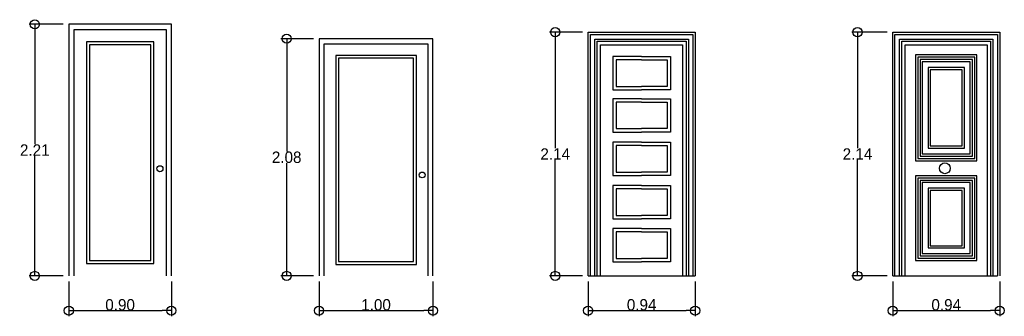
# Model space of a CAD drawing. Header units: millimetres. Extents: x 81.9 to 113.5, y 39.8 to 59.5.
# Tile 5 of 9: x 82.6 to 91.3, y 56.9 to 59.5. Entities that reach past the tile are written whole.
import ezdxf

# ---------------------------------------------------------------- set-up
doc = ezdxf.new("R2010")
doc.units = ezdxf.units.MM
doc.layers.add('Cotas', color=32, linetype='Continuous')
doc.dimstyles.new('Dibujos', dxfattribs={"dimtxt": 0.1, "dimasz": 0.08, "dimexe": 0.05, "dimexo": 0.05, "dimgap": 0.0005, "dimtad": 1, "dimtih": 1, "dimtoh": 1, "dimrnd": 0.0005, "dimzin": 1, "dimdsep": 46, "dimtxsty": 'Standard', "dimblk": 'ORIGIN', "dimcen": 0.08, "dimazin": 0, "dimtfac": 1, "dimtmove": 0, "dimatfit": 3, "dimldrblk": 'ORIGIN2', "dimfxl": 1, "dimarcsym": 0})

# ---------------------------------------------------------------- blocks, each defined once
blk = doc.blocks.new('_Origin')
at = {"color": 0, "linetype": 'ByBlock', "lineweight": -2}
blk.add_line((0, 0), (-1, 0), dxfattribs=at)
blk.add_circle((0, 0), 0.5, dxfattribs=at)
blk = doc.blocks.new('*D117')
at = {"layer": 'Cotas', "color": 0, "lineweight": -2, "transparency": 16777216}
for p, q in [((83.0616, 57.2412), (83.0616, 56.9362)), ((83.9616, 57.2412), (83.9616, 56.9362)), ((83.1416, 56.9862), (83.8816, 56.9862))]:
    blk.add_line(p, q, dxfattribs=at)
at = {"layer": 'Defpoints', "color": 0, "transparency": 16777216}
for p in [(83.0616, 57.2912), (83.9616, 57.2912), (83.9616, 56.9862)]:
    blk.add_point(p, dxfattribs=at)
at = {"layer": 'Cotas', "color": 0, "lineweight": -2, "transparency": 16777216, "xscale": 0.08, "yscale": 0.08, "zscale": 0.08, "rotation": 180}
blk.add_blockref('_Origin', (83.0616, 56.9862), dxfattribs=at)
at = {"layer": 'Cotas', "color": 0, "lineweight": -2, "transparency": 16777216, "xscale": 0.08, "yscale": 0.08, "zscale": 0.08}
blk.add_blockref('_Origin', (83.9616, 56.9862), dxfattribs=at)
at = {"layer": 'Cotas', "color": 0, "transparency": 16777216, "insert": (83.5116, 57.0367), "char_height": 0.1, "attachment_point": 5}
blk.add_mtext('0.90', dxfattribs=at)
blk = doc.blocks.new('_Origin2')
at = {"color": 0, "linetype": 'ByBlock', "lineweight": -2}
blk.add_line((-0.5, 0), (-1, 0), dxfattribs=at)
for radius in [0.5, 0.25]:
    blk.add_circle((0, 0), radius, dxfattribs=at)
blk = doc.blocks.new('*D118')
at = {"layer": 'Cotas', "color": 0, "lineweight": -2, "transparency": 16777216}
for p, q in [((83.0116, 59.5009), (82.7124, 59.5009)), ((82.7624, 59.4209), (82.7624, 58.4466)), ((82.7624, 57.3712), (82.7624, 58.3456)), ((83.0116, 57.2912), (82.7124, 57.2912))]:
    blk.add_line(p, q, dxfattribs=at)
at = {"layer": 'Defpoints', "color": 0, "transparency": 16777216}
for p in [(82.7624, 59.5009), (83.0616, 59.5009), (83.0616, 57.2912)]:
    blk.add_point(p, dxfattribs=at)
at = {"layer": 'Cotas', "color": 0, "lineweight": -2, "transparency": 16777216, "xscale": 0.08, "yscale": 0.08, "zscale": 0.08}
for p, rotation in [((82.7624, 59.5009), 90), ((82.7624, 57.2912), 270)]:
    blk.add_blockref('_Origin', p, dxfattribs=dict(at, rotation=rotation))
at = {"layer": 'Cotas', "color": 0, "transparency": 16777216, "insert": (82.7624, 58.3961), "char_height": 0.1, "attachment_point": 5}
blk.add_mtext('2.21', dxfattribs=at)
blk = doc.blocks.new('*D119')
at = {"layer": 'Cotas', "color": 0, "lineweight": -2, "transparency": 16777216}
for p, q in [((85.259, 57.2412), (85.259, 56.9362)), ((86.259, 57.2412), (86.259, 56.9362)), ((85.339, 56.9862), (86.179, 56.9862))]:
    blk.add_line(p, q, dxfattribs=at)
at = {"layer": 'Defpoints', "color": 0, "transparency": 16777216}
for p in [(85.259, 57.2912), (86.259, 57.2912), (86.259, 56.9862)]:
    blk.add_point(p, dxfattribs=at)
at = {"layer": 'Cotas', "color": 0, "lineweight": -2, "transparency": 16777216, "xscale": 0.08, "yscale": 0.08, "zscale": 0.08, "rotation": 180}
blk.add_blockref('_Origin', (85.259, 56.9862), dxfattribs=at)
at = {"layer": 'Cotas', "color": 0, "lineweight": -2, "transparency": 16777216, "xscale": 0.08, "yscale": 0.08, "zscale": 0.08}
blk.add_blockref('_Origin', (86.259, 56.9862), dxfattribs=at)
at = {"layer": 'Cotas', "color": 0, "transparency": 16777216, "insert": (85.759, 57.0367), "char_height": 0.1, "attachment_point": 5}
blk.add_mtext('1.00', dxfattribs=at)
blk = doc.blocks.new('*D120')
at = {"layer": 'Cotas', "color": 0, "lineweight": -2, "transparency": 16777216}
for p, q in [((85.209, 59.3735), (84.9242, 59.3735)), ((84.9742, 59.2935), (84.9742, 58.3829)), ((84.9742, 57.3712), (84.9742, 58.2819)), ((85.209, 57.2912), (84.9242, 57.2912))]:
    blk.add_line(p, q, dxfattribs=at)
at = {"layer": 'Defpoints', "color": 0, "transparency": 16777216}
for p in [(84.9742, 59.3735), (85.259, 59.3735), (85.259, 57.2912)]:
    blk.add_point(p, dxfattribs=at)
at = {"layer": 'Cotas', "color": 0, "lineweight": -2, "transparency": 16777216, "xscale": 0.08, "yscale": 0.08, "zscale": 0.08}
for p, rotation in [((84.9742, 59.3735), 90), ((84.9742, 57.2912), 270)]:
    blk.add_blockref('_Origin', p, dxfattribs=dict(at, rotation=rotation))
at = {"layer": 'Cotas', "color": 0, "transparency": 16777216, "insert": (84.9742, 58.3324), "char_height": 0.1, "attachment_point": 5}
blk.add_mtext('2.08', dxfattribs=at)
blk = doc.blocks.new('*D121')
at = {"layer": 'Cotas', "color": 0, "lineweight": -2, "transparency": 16777216}
for p, q in [((87.6213, 57.2412), (87.6213, 56.9362)), ((88.5613, 57.2412), (88.5613, 56.9362)), ((87.7013, 56.9862), (88.4813, 56.9862))]:
    blk.add_line(p, q, dxfattribs=at)
at = {"layer": 'Defpoints', "color": 0, "transparency": 16777216}
for p in [(87.6213, 57.2912), (88.5613, 57.2912), (88.5613, 56.9862)]:
    blk.add_point(p, dxfattribs=at)
at = {"layer": 'Cotas', "color": 0, "lineweight": -2, "transparency": 16777216, "xscale": 0.08, "yscale": 0.08, "zscale": 0.08, "rotation": 180}
blk.add_blockref('_Origin', (87.6213, 56.9862), dxfattribs=at)
at = {"layer": 'Cotas', "color": 0, "lineweight": -2, "transparency": 16777216, "xscale": 0.08, "yscale": 0.08, "zscale": 0.08}
blk.add_blockref('_Origin', (88.5613, 56.9862), dxfattribs=at)
at = {"layer": 'Cotas', "color": 0, "transparency": 16777216, "insert": (88.0913, 57.0367), "char_height": 0.1, "attachment_point": 5}
blk.add_mtext('0.94', dxfattribs=at)
blk = doc.blocks.new('*D122')
at = {"layer": 'Cotas', "color": 0, "lineweight": -2, "transparency": 16777216}
for p, q in [((87.5713, 59.4312), (87.2823, 59.4312)), ((87.3323, 59.3512), (87.3323, 58.4117)), ((87.3323, 57.3712), (87.3323, 58.3107)), ((87.5713, 57.2912), (87.2823, 57.2912))]:
    blk.add_line(p, q, dxfattribs=at)
at = {"layer": 'Defpoints', "color": 0, "transparency": 16777216}
for p in [(87.3323, 59.4312), (87.6213, 59.4312), (87.6213, 57.2912)]:
    blk.add_point(p, dxfattribs=at)
at = {"layer": 'Cotas', "color": 0, "lineweight": -2, "transparency": 16777216, "xscale": 0.08, "yscale": 0.08, "zscale": 0.08}
for p, rotation in [((87.3323, 59.4312), 90), ((87.3323, 57.2912), 270)]:
    blk.add_blockref('_Origin', p, dxfattribs=dict(at, rotation=rotation))
at = {"layer": 'Cotas', "color": 0, "transparency": 16777216, "insert": (87.3323, 58.3612), "char_height": 0.1, "attachment_point": 5}
blk.add_mtext('2.14', dxfattribs=at)
blk = doc.blocks.new('*D123')
at = {"layer": 'Cotas', "color": 0, "lineweight": -2, "transparency": 16777216}
for p, q in [((90.2958, 57.2412), (90.2958, 56.9362)), ((91.2358, 57.2412), (91.2358, 56.9362)), ((90.3758, 56.9862), (91.1558, 56.9862))]:
    blk.add_line(p, q, dxfattribs=at)
at = {"layer": 'Defpoints', "color": 0, "transparency": 16777216}
for p in [(90.2958, 57.2912), (91.2358, 57.2912), (91.2358, 56.9862)]:
    blk.add_point(p, dxfattribs=at)
at = {"layer": 'Cotas', "color": 0, "lineweight": -2, "transparency": 16777216, "xscale": 0.08, "yscale": 0.08, "zscale": 0.08, "rotation": 180}
blk.add_blockref('_Origin', (90.2958, 56.9862), dxfattribs=at)
at = {"layer": 'Cotas', "color": 0, "lineweight": -2, "transparency": 16777216, "xscale": 0.08, "yscale": 0.08, "zscale": 0.08}
blk.add_blockref('_Origin', (91.2358, 56.9862), dxfattribs=at)
at = {"layer": 'Cotas', "color": 0, "transparency": 16777216, "insert": (90.7658, 57.0367), "char_height": 0.1, "attachment_point": 5}
blk.add_mtext('0.94', dxfattribs=at)
blk = doc.blocks.new('*D124')
at = {"layer": 'Cotas', "color": 0, "lineweight": -2, "transparency": 16777216}
for p, q in [((90.2458, 59.4312), (89.9366, 59.4312)), ((89.9866, 59.3512), (89.9866, 58.4117)), ((89.9866, 57.3712), (89.9866, 58.3107)), ((90.2458, 57.2912), (89.9366, 57.2912))]:
    blk.add_line(p, q, dxfattribs=at)
at = {"layer": 'Defpoints', "color": 0, "transparency": 16777216}
for p in [(90.2958, 59.4312), (89.9866, 57.2912), (90.2958, 57.2912)]:
    blk.add_point(p, dxfattribs=at)
at = {"layer": 'Cotas', "color": 0, "lineweight": -2, "transparency": 16777216, "xscale": 0.08, "yscale": 0.08, "zscale": 0.08}
for p, rotation in [((89.9866, 59.4312), 90), ((89.9866, 57.2912), 270)]:
    blk.add_blockref('_Origin', p, dxfattribs=dict(at, rotation=rotation))
at = {"layer": 'Cotas', "color": 0, "transparency": 16777216, "insert": (89.9866, 58.3612), "char_height": 0.1, "attachment_point": 5}
blk.add_mtext('2.14', dxfattribs=at)

msp = doc.modelspace()

# ---------------------------------------------------------------- linework, layer by layer
at = {"linetype": 'Continuous'}
for p, q in [((83.9616, 59.5009), (83.0616, 59.5009)), ((83.0616, 59.5009), (83.0616, 57.2912)), ((83.9616, 57.2912), (83.9616, 59.5009)), ((83.1086, 59.4539), (83.9146, 59.4539)), ((83.1086, 57.2912), (83.1086, 59.4539)), ((83.9146, 59.4539), (83.9146, 57.2912)), ((83.8071, 59.3464), (83.2161, 59.3464)), ((83.2161, 59.3464), (83.2161, 57.3987)), ((83.7802, 59.3196), (83.2429, 59.3196)), ((83.2429, 59.3196), (83.2429, 57.4255)), ((83.7802, 57.4255), (83.7802, 59.3196)), ((83.8071, 57.3987), (83.8071, 59.3464)), ((86.259, 59.3735), (85.259, 59.3735)), ((85.259, 59.3735), (85.259, 57.2912)), ((85.3033, 59.3292), (86.2147, 59.3292)), ((85.3033, 57.2912), (85.3033, 59.3292)), ((86.2147, 59.3292), (86.2147, 57.2912)), ((86.259, 57.2912), (86.259, 59.3735)), ((86.1134, 59.2279), (85.4045, 59.2279)), ((85.4045, 59.2279), (85.4045, 57.3925)), ((86.1134, 57.3925), (86.1134, 59.2279)), ((86.0881, 59.2026), (85.4299, 59.2026)), ((85.4299, 59.2026), (85.4299, 57.4178)), ((86.0881, 57.4178), (86.0881, 59.2026)), ((83.2429, 57.4255), (83.7802, 57.4255)), ((85.4299, 57.4178), (86.0881, 57.4178)), ((83.2161, 57.3987), (83.8071, 57.3987)), ((85.4045, 57.3925), (86.1134, 57.3925)), ((87.6213, 57.2912), (88.5613, 57.2912))]:
    msp.add_line(p, q, dxfattribs=at)
at = {"color": 0, "linetype": 'ByBlock'}
for p, q in [((87.6213, 57.2912), (87.6213, 59.4312)), ((87.6213, 59.4312), (88.5613, 59.4312)), ((87.6413, 57.2912), (87.6413, 59.4112)), ((87.6413, 59.4112), (88.5413, 59.4112)), ((88.5413, 59.4112), (88.5413, 57.2912)), ((88.5613, 59.4312), (88.5613, 57.2912)), ((87.6813, 57.2912), (87.6813, 59.3712)), ((87.6813, 59.3712), (88.5013, 59.3712)), ((87.7013, 57.2912), (87.7013, 59.3512)), ((87.7013, 59.3512), (88.4813, 59.3512)), ((87.7313, 57.2912), (87.7313, 59.3212)), ((87.7313, 59.3212), (88.4513, 59.3212)), ((88.4513, 59.3212), (88.4513, 57.2912)), ((88.4813, 59.3512), (88.4813, 57.2912)), ((88.5013, 59.3712), (88.5013, 57.2912)), ((88.0913, 59.218), (87.837, 59.218)), ((87.837, 59.218), (87.837, 58.9251)), ((88.0913, 59.188), (87.867, 59.188)), ((87.867, 59.188), (87.867, 58.9551)), ((88.0913, 59.218), (88.0905, 59.218)), ((88.0913, 59.188), (88.0905, 59.188)), ((88.0913, 59.218), (88.3457, 59.218)), ((88.0913, 59.188), (88.3157, 59.188)), ((88.3157, 59.188), (88.3157, 58.9551)), ((88.3457, 59.218), (88.3457, 58.9251)), ((87.837, 58.9251), (88.0909, 58.9251)), ((87.867, 58.9551), (88.0909, 58.9551)), ((88.0909, 58.9551), (88.0913, 58.9551)), ((88.0909, 58.9251), (88.0913, 58.9251)), ((88.0917, 58.9551), (88.0913, 58.9551)), ((88.0917, 58.9251), (88.0913, 58.9251)), ((88.3157, 58.9551), (88.0917, 58.9551)), ((88.3457, 58.9251), (88.0917, 58.9251)), ((88.0913, 58.8469), (87.837, 58.8469)), ((87.837, 58.8469), (87.837, 58.554)), ((88.0913, 58.8169), (87.867, 58.8169)), ((87.867, 58.8169), (87.867, 58.584)), ((88.0913, 58.8469), (88.3457, 58.8469)), ((88.0913, 58.8169), (88.3157, 58.8169)), ((88.3157, 58.8169), (88.3157, 58.584)), ((88.3457, 58.8469), (88.3457, 58.554)), ((87.837, 58.554), (88.0909, 58.554)), ((87.867, 58.584), (88.0909, 58.584)), ((88.0909, 58.584), (88.0913, 58.584)), ((88.0909, 58.554), (88.0913, 58.554)), ((88.0917, 58.584), (88.0913, 58.584)), ((88.0917, 58.554), (88.0913, 58.554)), ((88.3157, 58.584), (88.0917, 58.584)), ((88.3457, 58.554), (88.0917, 58.554)), ((88.0913, 58.466), (87.837, 58.466)), ((87.837, 58.466), (87.837, 58.1731)), ((88.0913, 58.466), (88.3457, 58.466)), ((88.3457, 58.466), (88.3457, 58.1731)), ((88.0913, 58.436), (87.867, 58.436)), ((87.867, 58.436), (87.867, 58.2031)), ((88.0913, 58.436), (88.3157, 58.436)), ((88.3157, 58.436), (88.3157, 58.2031)), ((87.867, 58.2031), (88.0909, 58.2031)), ((88.0909, 58.2031), (88.0913, 58.2031)), ((88.0917, 58.2031), (88.0913, 58.2031)), ((88.3157, 58.2031), (88.0917, 58.2031)), ((87.837, 58.1731), (88.0909, 58.1731)), ((88.0909, 58.1731), (88.0913, 58.1731)), ((88.0917, 58.1731), (88.0913, 58.1731)), ((88.3457, 58.1731), (88.0917, 58.1731)), ((88.0913, 58.0851), (87.837, 58.0851)), ((87.837, 58.0851), (87.837, 57.7922)), ((88.0913, 58.0551), (87.867, 58.0551)), ((87.867, 58.0551), (87.867, 57.8222)), ((88.0913, 58.0851), (88.3457, 58.0851)), ((88.0913, 58.0551), (88.3157, 58.0551)), ((88.3157, 58.0551), (88.3157, 57.8222)), ((88.3457, 58.0851), (88.3457, 57.7922)), ((87.837, 57.7922), (88.0909, 57.7922)), ((87.867, 57.8222), (88.0909, 57.8222)), ((88.0909, 57.8222), (88.0913, 57.8222)), ((88.0909, 57.7922), (88.0913, 57.7922)), ((88.0917, 57.8222), (88.0913, 57.8222)), ((88.0917, 57.7922), (88.0913, 57.7922)), ((88.3157, 57.8222), (88.0917, 57.8222)), ((88.3457, 57.7922), (88.0917, 57.7922)), ((88.0913, 57.7079), (87.837, 57.7079)), ((87.837, 57.7079), (87.837, 57.415)), ((88.0913, 57.6779), (87.867, 57.6779)), ((87.867, 57.6779), (87.867, 57.445)), ((88.0913, 57.7079), (88.3457, 57.7079)), ((88.0913, 57.6779), (88.3157, 57.6779)), ((88.3157, 57.6779), (88.3157, 57.445)), ((88.3457, 57.7079), (88.3457, 57.415)), ((87.837, 57.415), (88.0909, 57.415)), ((87.867, 57.445), (88.0909, 57.445)), ((88.0909, 57.445), (88.0913, 57.445)), ((88.0909, 57.415), (88.0913, 57.415)), ((88.0917, 57.445), (88.0913, 57.445)), ((88.0917, 57.415), (88.0913, 57.415)), ((88.3157, 57.445), (88.0917, 57.445)), ((88.3457, 57.415), (88.0917, 57.415))]:
    msp.add_line(p, q, dxfattribs=at)
at = {"linetype": 'ByBlock'}
for p, q in [((90.2958, 57.2912), (90.2958, 59.4312)), ((90.2958, 59.4312), (91.2358, 59.4312)), ((90.3158, 57.2912), (90.3158, 59.4112)), ((90.3158, 59.4112), (91.2158, 59.4112)), ((91.2158, 59.4112), (91.2158, 57.2912)), ((91.2358, 59.4312), (91.2358, 57.2912)), ((90.3558, 57.2912), (90.3558, 59.3712)), ((90.3558, 59.3712), (91.1758, 59.3712)), ((90.3758, 57.2912), (90.3758, 59.3512)), ((90.3758, 59.3512), (91.1558, 59.3512)), ((90.4058, 57.2912), (90.4058, 59.3212)), ((90.4058, 59.3212), (91.1258, 59.3212)), ((91.1258, 59.3212), (91.1258, 57.2912)), ((91.1558, 59.3512), (91.1558, 57.2912)), ((91.1758, 59.3712), (91.1758, 57.2912)), ((91.0358, 59.2312), (90.4958, 59.2312)), ((90.4958, 59.2312), (90.4958, 58.3029)), ((91.0358, 58.3029), (91.0358, 59.2312)), ((91.0158, 59.2112), (90.5158, 59.2112)), ((90.5158, 59.2112), (90.5158, 58.3229)), ((90.9958, 59.1912), (90.5358, 59.1912)), ((90.5358, 59.1912), (90.5358, 58.3429)), ((90.9758, 59.1712), (90.5558, 59.1712)), ((90.5558, 59.1712), (90.5558, 58.3629)), ((90.9758, 58.3629), (90.9758, 59.1712)), ((90.9958, 58.3429), (90.9958, 59.1912)), ((91.0158, 58.3229), (91.0158, 59.2112)), ((90.9258, 59.1212), (90.6058, 59.1212)), ((90.6058, 59.1212), (90.6058, 58.4129)), ((90.9058, 59.1012), (90.6258, 59.1012)), ((90.6258, 59.1012), (90.6258, 58.4329)), ((90.9058, 58.4329), (90.9058, 59.1012)), ((90.9258, 58.4129), (90.9258, 59.1212)), ((90.5558, 58.3629), (90.9758, 58.3629)), ((90.6058, 58.4129), (90.9258, 58.4129)), ((90.6258, 58.4329), (90.9058, 58.4329)), ((90.4958, 58.3029), (91.0358, 58.3029)), ((90.5158, 58.3229), (91.0158, 58.3229)), ((90.5358, 58.3429), (90.9958, 58.3429)), ((91.0358, 58.1701), (90.4958, 58.1701)), ((90.4958, 58.1701), (90.4958, 57.4265)), ((91.0158, 58.1501), (90.5158, 58.1501)), ((90.5158, 58.1501), (90.5158, 57.4465)), ((90.9958, 58.1301), (90.5358, 58.1301)), ((90.5358, 58.1301), (90.5358, 57.4665)), ((90.9758, 58.1101), (90.5558, 58.1101)), ((90.5558, 58.1101), (90.5558, 57.4865)), ((90.9758, 57.4865), (90.9758, 58.1101)), ((90.9958, 57.4665), (90.9958, 58.1301)), ((91.0158, 57.4465), (91.0158, 58.1501)), ((91.0358, 57.4265), (91.0358, 58.1701)), ((90.9258, 58.0601), (90.6058, 58.0601)), ((90.6058, 58.0601), (90.6058, 57.5365)), ((90.9058, 58.0401), (90.6258, 58.0401)), ((90.6258, 58.0401), (90.6258, 57.5565)), ((90.9058, 57.5565), (90.9058, 58.0401)), ((90.9258, 57.5365), (90.9258, 58.0601)), ((90.6058, 57.5365), (90.9258, 57.5365)), ((90.6258, 57.5565), (90.9058, 57.5565)), ((90.4958, 57.4265), (91.0358, 57.4265)), ((90.5158, 57.4465), (91.0158, 57.4465)), ((90.5358, 57.4665), (90.9958, 57.4665)), ((90.5558, 57.4865), (90.9758, 57.4865)), ((90.2958, 57.2912), (91.2158, 57.2912))]:
    msp.add_line(p, q, dxfattribs=at)
msp.add_circle((90.7538, 58.2363), 0.0476, dxfattribs=at)
at = {"linetype": 'Continuous'}
for centre, radius in [((83.8608, 58.2315), 0.0269), ((86.164, 58.1773), 0.0253)]:
    msp.add_circle(centre, radius, dxfattribs=at)

# ---------------------------------------------------------------- dimensions: what is measured, and where the dimension line sits
at = {"layer": 'Cotas'}
for p1, p2, distance, picture, middle in [((83.0616, 57.2912), (83.0616, 59.5009), 0.2992, '*D118', (82.7624, 58.3961)), ((85.259, 57.2912), (85.259, 59.3735), 0.2847, '*D120', (84.9742, 58.3324)), ((87.6213, 57.2912), (87.6213, 59.4312), 0.289, '*D122', (87.3323, 58.3612)), ((90.2958, 59.4312), (90.2958, 57.2912), -0.3092, '*D124', (89.9866, 58.3612)), ((83.0616, 57.2912), (83.9616, 57.2912), -0.305, '*D117', (83.5116, 57.0367)), ((85.259, 57.2912), (86.259, 57.2912), -0.305, '*D119', (85.759, 57.0367)), ((87.6213, 57.2912), (88.5613, 57.2912), -0.305, '*D121', (88.0913, 57.0367)), ((90.2958, 57.2912), (91.2358, 57.2912), -0.305, '*D123', (90.7658, 57.0367))]:
    dim = msp.add_aligned_dim(p1=p1, p2=p2, distance=distance, dimstyle='Dibujos', dxfattribs=at)
    dim.commit()
    dim.dimension.update_dxf_attribs({"geometry": picture, "text_midpoint": middle})

doc.saveas('drawing.dxf')
